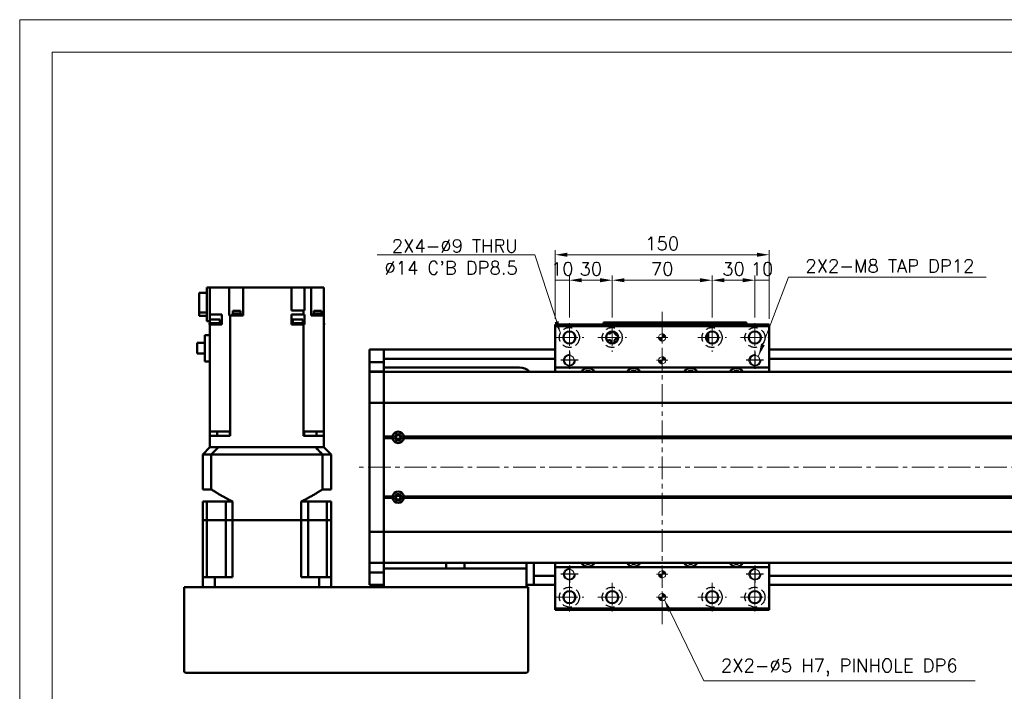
# Model space of a CAD drawing. Header units: millimetres. Extents: x 46891 to 50463, y 6223 to 9884.
# Tile 3 of 5: x 48547 to 49237, y 9413 to 9884. Entities that reach past the tile are written whole.
import ezdxf

# ---------------------------------------------------------------- set-up
doc = ezdxf.new("R2010")
doc.units = ezdxf.units.MM
doc.header["$LTSCALE"] = 0.5
doc.linetypes.add('CENTER', pattern=[50.8, 31.75, -6.35, 6.35, -6.35])
doc.linetypes.add('HIDDENX2', pattern=[19.05, 12.7, -6.35])
doc.layers.get('0').update_dxf_attribs({"lineweight": 20})
doc.layers.add('1', color=1, linetype='CENTER', lineweight=13)
doc.layers.add('외형선(ISO)', color=7, linetype='Continuous', lineweight=50)
for name, color, linetype in [('2', 2, 'HIDDENX2'), ('C', 1, 'CENTER'), ('DIM', 4, 'Continuous')]:
    doc.layers.add(name, color=color, linetype=linetype)
doc.styles.add('DSR TEXT', font='romans.shx', dxfattribs={"bigfont": 'whgtxt.shx'})
doc.styles.get("Standard").update_dxf_attribs({"font": 'romans.shx', "bigfont": 'whgtxt.shx'})
doc.dimstyles.new('DSR', dxfattribs={"dimscale": 2, "dimtxt": 3, "dimasz": 3, "dimexe": 0.5, "dimexo": 0.5, "dimgap": 0.5, "dimtad": 1, "dimdsep": 46, "dimtxsty": 'Standard', "dimcen": 2.5, "dimclrd": 4, "dimclre": 4, "dimclrt": 2, "dimadec": 0, "dimazin": 2, "dimtfac": 1, "dimtmove": 0, "dimatfit": 3, "dimfxl": 0, "dimlwd": -1, "dimlwe": -1, "dimarcsym": 0})

# ---------------------------------------------------------------- blocks, each defined once
blk = doc.blocks.new('A$C1C1952E1')
at = {"color": 1}
blk.add_lwpolyline([(0, 0), (420, 0), (420, 297), (0, 297)], close=True, dxfattribs=at)
at = {"color": 3}
blk.add_lwpolyline([(5, 5), (415, 5), (415, 292), (5, 292)], close=True, dxfattribs=at)
blk = doc.blocks.new('A$C33E56CC6')
h = blk.add_hatch()
h.set_pattern_fill('ANSI31', color=256, style=0)
h.set_pattern_definition([(45, (-7065.45672, -6508.5399), (-0.0883883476, 0.0883883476), [])])
h.paths.add_polyline_path([(4, 6.5, 0.414214), (1.5, 4), (4, 4)])
h.paths.add_polyline_path([(6.5, 4), (4, 4), (4, 1.5, 0.414214)])
blk.add_circle((4, 4), 2.5)
at = {"layer": '1'}
for p, q in [((4, 0), (4, 8)), ((0, 4), (8, 4))]:
    blk.add_line(p, q, dxfattribs=at)
blk = doc.blocks.new('tap8')
blk.add_circle((0, 0), 3.4)
at = {"layer": 'C', "color": 1, "linetype": 'CENTER'}
for p, q in [((-6.05, 0), (6.05, 0)), ((0, -6.05), (0, 6.05))]:
    blk.add_line(p, q, dxfattribs=at)
at = {"layer": 'DIM', "color": 3}
blk.add_arc((0, 0), 4, 263.84551, 189.43144, dxfattribs=at)
blk = doc.blocks.new('*D115')
at = {"color": 1, "linetype": 'ByBlock'}
for p, q in [((48921.92, 9674.41), (48921.92, 9704.88)), ((48931.92, 9675.41), (48931.92, 9704.88)), ((48931.92, 9701.58), (48921.92, 9701.58))]:
    blk.add_line(p, q, dxfattribs=at)
at = {"layer": 'Defpoints', "color": 0}
for p in [(48921.92, 9701.58), (48921.92, 9670.45), (48931.92, 9671.45)]:
    blk.add_point(p, dxfattribs=at)
at = {"color": 3, "insert": (48926.92, 9709.5), "char_height": 9.24, "attachment_point": 5, "style": 'DSR TEXT'}
blk.add_mtext('10', dxfattribs=at)
blk = doc.blocks.new('*D116')
at = {"color": 1, "linetype": 'ByBlock'}
for p, q in [((48931.92, 9675.41), (48931.92, 9704.88)), ((48961.92, 9675.41), (48961.92, 9704.88)), ((48940.5, 9701.58), (48953.34, 9701.58))]:
    blk.add_line(p, q, dxfattribs=at)
at = {"color": 1}
for points in [[(48940.5, 9703.01), (48940.5, 9700.15), (48931.92, 9701.58)], [(48953.34, 9703.01), (48953.34, 9700.15), (48961.92, 9701.58)]]:
    blk.add_solid(points, dxfattribs=at)
at = {"layer": 'Defpoints', "color": 0}
for p in [(48961.92, 9701.58), (48931.92, 9671.45), (48961.92, 9671.45)]:
    blk.add_point(p, dxfattribs=at)
at = {"color": 3, "insert": (48946.92, 9709.5), "char_height": 9.24, "attachment_point": 5, "style": 'DSR TEXT'}
blk.add_mtext('30', dxfattribs=at)
blk = doc.blocks.new('*D117')
at = {"color": 1, "linetype": 'ByBlock'}
for p, q in [((48961.92, 9675.41), (48961.92, 9704.88)), ((49031.92, 9675.41), (49031.92, 9704.88)), ((48970.5, 9701.58), (49023.34, 9701.58))]:
    blk.add_line(p, q, dxfattribs=at)
at = {"color": 1}
for points in [[(48970.5, 9703.01), (48970.5, 9700.15), (48961.92, 9701.58)], [(49023.34, 9703.01), (49023.34, 9700.15), (49031.92, 9701.58)]]:
    blk.add_solid(points, dxfattribs=at)
at = {"layer": 'Defpoints', "color": 0}
for p in [(49031.92, 9701.58), (48961.92, 9671.45), (49031.92, 9671.45)]:
    blk.add_point(p, dxfattribs=at)
at = {"color": 3, "insert": (48996.92, 9709.5), "char_height": 9.24, "attachment_point": 5, "style": 'DSR TEXT'}
blk.add_mtext('70', dxfattribs=at)
blk = doc.blocks.new('*D118')
at = {"color": 1, "linetype": 'ByBlock'}
for p, q in [((49031.92, 9675.41), (49031.92, 9704.88)), ((49061.92, 9675.41), (49061.92, 9704.88)), ((49040.5, 9701.58), (49053.34, 9701.58))]:
    blk.add_line(p, q, dxfattribs=at)
at = {"color": 1}
for points in [[(49040.5, 9703.01), (49040.5, 9700.15), (49031.92, 9701.58)], [(49053.34, 9703.01), (49053.34, 9700.15), (49061.92, 9701.58)]]:
    blk.add_solid(points, dxfattribs=at)
at = {"layer": 'Defpoints', "color": 0}
for p in [(49061.92, 9701.58), (49031.92, 9671.45), (49061.92, 9671.45)]:
    blk.add_point(p, dxfattribs=at)
at = {"color": 3, "insert": (49046.92, 9709.5), "char_height": 9.24, "attachment_point": 5, "style": 'DSR TEXT'}
blk.add_mtext('30', dxfattribs=at)
blk = doc.blocks.new('*D119')
at = {"color": 1, "linetype": 'ByBlock'}
for p, q in [((49061.92, 9675.41), (49061.92, 9704.88)), ((49071.92, 9674.41), (49071.92, 9704.88)), ((49061.92, 9701.58), (49071.92, 9701.58))]:
    blk.add_line(p, q, dxfattribs=at)
at = {"layer": 'Defpoints', "color": 0}
for p in [(49071.92, 9701.58), (49061.92, 9671.45), (49071.92, 9670.45)]:
    blk.add_point(p, dxfattribs=at)
at = {"color": 3, "insert": (49066.92, 9709.5), "char_height": 9.24, "attachment_point": 5, "style": 'DSR TEXT'}
blk.add_mtext('10', dxfattribs=at)
blk = doc.blocks.new('*D120')
at = {"color": 1, "linetype": 'ByBlock'}
for p, q in [((48921.92, 9674.41), (48921.92, 9722.74)), ((49071.92, 9674.41), (49071.92, 9722.74)), ((49063.34, 9719.44), (48930.5, 9719.44))]:
    blk.add_line(p, q, dxfattribs=at)
at = {"color": 1}
for points in [[(48930.5, 9720.87), (48930.5, 9718.01), (48921.92, 9719.44)], [(49063.34, 9720.87), (49063.34, 9718.01), (49071.92, 9719.44)]]:
    blk.add_solid(points, dxfattribs=at)
at = {"layer": 'Defpoints', "color": 0}
for p in [(48921.92, 9719.44), (48921.92, 9670.45), (49071.92, 9670.45)]:
    blk.add_point(p, dxfattribs=at)
at = {"color": 3, "insert": (48996.92, 9727.36), "char_height": 9.24, "attachment_point": 5, "style": 'DSR TEXT'}
blk.add_mtext('150', dxfattribs=at)

msp = doc.modelspace()

# ---------------------------------------------------------------- linework, layer by layer
at = {"layer": '1'}
for p, q in [((48996.91565, 9460.44976), (48996.91565, 9680.44976)), ((48931.91565, 9671.44976), (48931.91565, 9651.44976)), ((48961.91565, 9671.44976), (48961.91565, 9651.44976)), ((49031.91565, 9671.44976), (49031.91565, 9651.44976)), ((49061.91565, 9671.44976), (49061.91565, 9651.44976)), ((48921.91565, 9661.44976), (48941.91565, 9661.44976)), ((48951.91565, 9661.44976), (48971.91565, 9661.44976)), ((49021.91565, 9661.44976), (49041.91565, 9661.44976)), ((49051.91565, 9661.44976), (49071.91565, 9661.44976)), ((49771.91565, 9570.44976), (48781.91565, 9570.44976)), ((48931.91565, 9489.44976), (48931.91565, 9469.44976)), ((48961.91565, 9489.44976), (48961.91565, 9469.44976)), ((49031.91565, 9489.44976), (49031.91565, 9469.44976)), ((49061.91565, 9489.44976), (49061.91565, 9469.44976)), ((48921.91565, 9479.44976), (48941.91565, 9479.44976)), ((48951.91565, 9479.44976), (48971.91565, 9479.44976)), ((49021.91565, 9479.44976), (49041.91565, 9479.44976)), ((49051.91565, 9479.44976), (49071.91565, 9479.44976))]:
    msp.add_line(p, q, dxfattribs=at)
at = {"layer": '2'}
for centre in [(48931.91565, 9661.44976), (48961.91565, 9661.44976), (49031.91565, 9661.44976), (49061.91565, 9661.44976), (48931.91565, 9479.44976), (48961.91565, 9479.44976), (49031.91565, 9479.44976), (49061.91565, 9479.44976)]:
    msp.add_circle(centre, 7, dxfattribs=at)
at = {"layer": '외형선(ISO)'}
for p, q in [((48677.91565, 9696.44977), (48679.91565, 9696.44977)), ((48677.91565, 9672.94977), (48677.91565, 9696.44977)), ((48679.91565, 9696.44977), (48679.91565, 9677.44977)), ((48688.4718, 9696.44977), (48679.91565, 9696.44977)), ((48688.4718, 9696.44977), (48693.54854, 9696.44977)), ((48693.54854, 9676.94977), (48693.54854, 9696.44977)), ((48698.71565, 9696.44977), (48693.54854, 9696.44977)), ((48698.71565, 9696.44977), (48703.21565, 9696.44977)), ((48703.21565, 9676.94977), (48703.21565, 9696.44977)), ((48737.11565, 9696.44977), (48703.21565, 9696.44977)), ((48737.11565, 9696.44977), (48737.11565, 9680.44977)), ((48737.11565, 9696.44977), (48741.11565, 9696.44977)), ((48746.23759, 9696.44977), (48741.11565, 9696.44977)), ((48746.23759, 9680.44977), (48746.23759, 9696.44977)), ((48746.24832, 9696.44977), (48746.23759, 9696.44977)), ((48746.24832, 9696.44977), (48751.01565, 9696.44977)), ((48751.01565, 9676.94977), (48751.01565, 9696.44977)), ((48751.01565, 9696.44977), (48755.51565, 9696.44977)), ((48759.91565, 9696.44977), (48755.51565, 9696.44977)), ((48759.91565, 9676.94977), (48759.91565, 9696.44977)), ((48677.91565, 9692.75535), (48672.41565, 9692.75535)), ((48672.41565, 9678.8597), (48672.41565, 9692.75535)), ((48672.41565, 9676.54418), (48672.41565, 9678.8597)), ((48672.41565, 9678.8597), (48677.91565, 9678.8597)), ((48672.41565, 9676.54418), (48677.91565, 9676.54418)), ((48679.91565, 9677.44977), (48688.31565, 9677.44977)), ((48679.91565, 9672.94977), (48679.91565, 9677.44977)), ((48688.31565, 9672.44977), (48688.31565, 9677.44977)), ((48693.54854, 9676.94977), (48693.58298, 9676.94977)), ((48694.24946, 9676.94977), (48693.58298, 9676.94977)), ((48694.24946, 9595.44977), (48694.24946, 9676.94977)), ((48694.24946, 9676.94977), (48703.21565, 9676.94977)), ((48701.71708, 9677.44977), (48695.71708, 9677.44977)), ((48695.71708, 9677.44977), (48695.71708, 9676.94977)), ((48701.66708, 9678.14977), (48695.76708, 9678.14977)), ((48695.76708, 9678.14977), (48695.76708, 9677.44977)), ((48701.46708, 9680.14977), (48695.96708, 9680.14977)), ((48695.96708, 9680.14977), (48695.96708, 9678.14977)), ((48701.46708, 9680.14977), (48701.46708, 9678.14977)), ((48701.66708, 9678.14977), (48701.66708, 9677.44977)), ((48701.71708, 9677.44977), (48701.71708, 9676.94977)), ((48737.11565, 9680.44977), (48745.58184, 9680.44977)), ((48737.11565, 9677.44977), (48745.58184, 9677.44977)), ((48737.11565, 9672.44977), (48737.11565, 9677.44977)), ((48745.58184, 9677.44977), (48745.58184, 9680.44977)), ((48746.23759, 9680.44977), (48745.58184, 9680.44977)), ((48745.58184, 9677.44977), (48746.23759, 9677.44977)), ((48746.23759, 9672.44977), (48746.23759, 9677.44977)), ((48751.01565, 9676.94977), (48751.3595, 9676.94977)), ((48759.91565, 9676.94977), (48751.3595, 9676.94977)), ((48758.47659, 9677.44977), (48752.47659, 9677.44977)), ((48752.47659, 9677.44977), (48752.47659, 9676.94977)), ((48758.42659, 9678.14977), (48752.52659, 9678.14977)), ((48752.52659, 9678.14977), (48752.52659, 9677.44977)), ((48758.22659, 9680.14977), (48752.72659, 9680.14977)), ((48752.72659, 9680.14977), (48752.72659, 9678.14977)), ((48758.22659, 9680.14977), (48758.22659, 9678.14977)), ((48758.42659, 9678.14977), (48758.42659, 9677.44977)), ((48758.47659, 9677.44977), (48758.47659, 9676.94977)), ((48759.91565, 9595.44977), (48759.91565, 9676.94977)), ((48679.91565, 9672.94977), (48677.91565, 9672.94977)), ((48687.29575, 9671.44977), (48679.69575, 9671.44977)), ((48679.69575, 9670.44977), (48679.69575, 9671.44977)), ((48679.69575, 9670.44977), (48679.91565, 9670.44977)), ((48679.91565, 9672.94977), (48679.91565, 9672.44977)), ((48679.91565, 9672.44977), (48679.91565, 9671.44977)), ((48679.91565, 9672.44977), (48679.99575, 9672.44977)), ((48679.91565, 9670.44977), (48679.91565, 9595.44977)), ((48688.35471, 9670.44977), (48679.91565, 9670.44977)), ((48686.99575, 9674.04977), (48679.99575, 9674.04977)), ((48679.99575, 9671.44977), (48679.99575, 9674.04977)), ((48686.99575, 9671.44977), (48686.99575, 9674.04977)), ((48688.31565, 9672.44977), (48686.99575, 9672.44977)), ((48687.29575, 9670.44977), (48687.29575, 9671.44977)), ((48688.31565, 9672.44977), (48688.35471, 9672.44977)), ((48688.35471, 9672.44977), (48688.35471, 9670.44977)), ((48737.11422, 9672.44977), (48737.11565, 9672.44977)), ((48737.11422, 9672.44977), (48737.11422, 9670.44977)), ((48740.35234, 9670.44977), (48737.11422, 9670.44977)), ((48738.12627, 9672.44977), (48737.11565, 9672.44977)), ((48745.42627, 9671.44977), (48737.82627, 9671.44977)), ((48737.82627, 9670.44977), (48737.82627, 9671.44977)), ((48745.12627, 9674.04977), (48738.12627, 9674.04977)), ((48738.12627, 9671.44977), (48738.12627, 9674.04977)), ((48740.35234, 9670.44977), (48742.90019, 9670.44977)), ((48745.58184, 9670.44977), (48742.90019, 9670.44977)), ((48745.12627, 9671.44977), (48745.12627, 9674.04977)), ((48745.12627, 9672.44977), (48746.23759, 9672.44977)), ((48745.42627, 9670.44977), (48745.42627, 9671.44977)), ((48745.58184, 9670.44977), (48745.58184, 9595.44977)), ((48746.24028, 9670.44977), (48745.58184, 9670.44977)), ((48746.23759, 9672.44977), (48746.24028, 9672.44977)), ((48746.24028, 9672.44977), (48746.24028, 9670.44977)), ((48760.13555, 9671.44977), (48759.91565, 9671.44977)), ((48759.91565, 9670.44977), (48760.13555, 9670.44977)), ((48760.13555, 9670.44977), (48760.13555, 9671.44977)), ((48921.91565, 9670.44976), (48921.91565, 9669.44976)), ((48921.91565, 9670.44976), (49071.91565, 9670.44976)), ((48921.91565, 9669.44976), (48921.91565, 9640.44976)), ((49071.91565, 9669.44976), (48921.91565, 9669.44976)), ((48955.91565, 9671.94974), (48955.91565, 9671.94972)), ((48955.91565, 9671.94974), (49005.91565, 9671.94974)), ((48955.91565, 9670.44976), (48955.91565, 9671.94972)), ((48958.91565, 9671.94972), (49002.91565, 9671.94972)), ((49005.91565, 9671.94974), (49005.91565, 9671.94972)), ((49005.91565, 9671.94974), (49055.91565, 9671.94974)), ((49005.91565, 9670.44976), (49005.91565, 9671.94972)), ((49005.91565, 9671.94972), (49005.91565, 9670.44976)), ((49008.91565, 9671.94972), (49052.91565, 9671.94972)), ((49055.91565, 9671.94972), (49055.91565, 9670.44976)), ((49071.91565, 9669.44976), (49071.91565, 9670.44976)), ((49071.91565, 9640.44976), (49071.91565, 9669.44976)), ((48676.51565, 9644.54977), (48676.51565, 9663.09977)), ((48679.91565, 9663.09977), (48676.51565, 9663.09977)), ((49027.81565, 9660.33061), (49027.81565, 9662.56892)), ((49029.11565, 9664.64703), (49029.11565, 9659.14975)), ((48676.51565, 9657.77477), (48671.11565, 9657.77477)), ((48671.11565, 9650.32477), (48671.11565, 9657.77477)), ((49029.11565, 9659.14975), (49028.3418, 9659.14975)), ((49029.11565, 9659.14975), (49029.11565, 9658.2525)), ((48671.11565, 9650.32477), (48676.51565, 9650.32477)), ((48791.91565, 9649.94976), (48791.91565, 9652.94976)), ((48801.91565, 9652.94976), (48791.91565, 9652.94976)), ((48791.91565, 9649.94976), (48791.91565, 9647.01016)), ((48791.91565, 9647.01016), (48791.91565, 9644.21013)), ((48801.91565, 9649.94977), (48801.91565, 9652.94977)), ((48801.91565, 9652.94977), (48921.91565, 9652.94977)), ((48801.91565, 9652.94976), (48801.91565, 9649.94976)), ((48801.91565, 9649.94977), (48801.91565, 9647.44977)), ((48801.91565, 9647.01016), (48801.91565, 9649.94976)), ((48801.91565, 9644.21013), (48801.91565, 9647.01016)), ((49071.91565, 9652.94977), (49751.91565, 9652.94977)), ((48679.91565, 9644.54977), (48676.51565, 9644.54977)), ((48791.91565, 9644.21013), (48791.91565, 9637.51642)), ((48801.91565, 9644.21013), (48791.91565, 9644.21013)), ((48801.91565, 9646.44977), (48921.91565, 9646.44977)), ((48801.91565, 9637.51642), (48801.91565, 9644.21013)), ((48896.91565, 9640.44977), (48801.91565, 9640.44977)), ((48921.91565, 9640.44976), (48921.91565, 9637.44977)), ((49071.91565, 9640.44976), (48921.91565, 9640.44976)), ((49071.91565, 9646.44977), (49751.91565, 9646.44977)), ((49071.91565, 9637.44977), (49071.91565, 9640.44976)), ((48791.91565, 9637.51642), (48791.91565, 9637.44976)), ((48801.91565, 9637.51642), (48791.91565, 9637.51642)), ((48791.91565, 9634.75341), (48791.91565, 9637.44976)), ((48801.91565, 9637.44976), (48791.91565, 9637.44976)), ((48791.91565, 9616.14529), (48791.91565, 9634.75341)), ((48801.91565, 9637.44976), (48801.91565, 9637.51642)), ((48801.91565, 9634.75341), (48801.91565, 9637.44977)), ((49751.91565, 9637.44977), (48801.91565, 9637.44977)), ((48801.91565, 9637.44976), (48801.91565, 9634.75341)), ((48801.91565, 9634.75341), (48801.91565, 9616.14529)), ((48801.91565, 9616.14529), (48801.91565, 9634.75341)), ((48791.91565, 9616.14529), (48791.91565, 9615.67717)), ((48791.91565, 9613.67717), (48791.91565, 9615.67717)), ((48801.91565, 9615.67717), (48791.91565, 9615.67717)), ((48791.91565, 9613.67717), (48791.91565, 9527.22236)), ((48801.91565, 9615.67717), (48801.91565, 9616.14529)), ((48801.91565, 9616.14529), (48801.91565, 9615.67717)), ((48801.91565, 9615.67717), (48801.91565, 9613.67717)), ((48801.91565, 9613.67717), (48801.91565, 9615.67717)), ((49751.91565, 9615.67717), (48801.91565, 9615.67717)), ((48801.91565, 9527.22236), (48801.91565, 9613.67717)), ((48801.91565, 9613.67717), (48801.91565, 9591.94977)), ((48679.91565, 9592.44977), (48679.91565, 9595.44977)), ((48679.91565, 9595.44977), (48688.4718, 9595.44977)), ((48686.91565, 9592.44977), (48679.91565, 9592.44977)), ((48679.91565, 9592.44977), (48679.91565, 9584.44977)), ((48685.05137, 9595.44977), (48685.05137, 9592.44977)), ((48694.25808, 9592.44977), (48686.91565, 9592.44977)), ((48693.58298, 9595.44977), (48688.4718, 9595.44977)), ((48693.58298, 9595.44977), (48694.24946, 9595.44977)), ((48693.83877, 9592.44977), (48693.83877, 9595.44977)), ((48694.24946, 9595.44977), (48694.25808, 9595.44977)), ((48694.25808, 9592.44977), (48694.25808, 9595.44977)), ((48745.57322, 9595.44977), (48745.58184, 9595.44977)), ((48745.57322, 9592.44977), (48745.57322, 9595.44977)), ((48752.91565, 9592.44977), (48745.57322, 9592.44977)), ((48745.58184, 9595.44977), (48746.24832, 9595.44977)), ((48745.99253, 9592.44977), (48745.99253, 9595.44977)), ((48751.3595, 9595.44977), (48746.24832, 9595.44977)), ((48751.3595, 9595.44977), (48759.91565, 9595.44977)), ((48759.91565, 9592.44977), (48752.91565, 9592.44977)), ((48754.77993, 9592.44977), (48754.77993, 9595.44977)), ((48759.91565, 9592.44977), (48759.91565, 9595.44977)), ((48759.91565, 9584.44977), (48759.91565, 9592.44977)), ((48807.94702, 9591.94977), (48801.91565, 9591.94977)), ((48808.41565, 9591.44977), (48801.91565, 9591.44977)), ((49738.41565, 9591.44977), (48815.41565, 9591.44977)), ((49737.94702, 9591.94977), (48815.88428, 9591.94977)), ((48807.94702, 9590.94977), (48801.91565, 9590.94977)), ((48801.91565, 9590.94977), (48801.91565, 9549.94977)), ((48810.63986, 9590.44977), (48813.19144, 9590.44977)), ((49737.94702, 9590.94977), (48815.88428, 9590.94977)), ((48679.91565, 9584.44977), (48674.91565, 9579.44977)), ((48680.91305, 9579.44977), (48674.91565, 9579.44977)), ((48674.91565, 9554.99977), (48674.91565, 9579.44977)), ((48679.91565, 9584.44977), (48680.00374, 9584.44977)), ((48680.00374, 9584.44977), (48685.80862, 9584.44977)), ((48680.91305, 9554.99977), (48680.91305, 9579.44977)), ((48758.91825, 9579.44977), (48680.91305, 9579.44977)), ((48685.80862, 9584.44977), (48685.91197, 9584.44977)), ((48685.91197, 9584.44977), (48753.91933, 9584.44977)), ((48686.91565, 9584.44977), (48752.91565, 9584.44977)), ((48754.02268, 9584.44977), (48753.91933, 9584.44977)), ((48754.02268, 9584.44977), (48759.82756, 9584.44977)), ((48764.91565, 9579.44977), (48758.91825, 9579.44977)), ((48758.91825, 9554.99977), (48758.91825, 9579.44977)), ((48759.91565, 9584.44977), (48759.82756, 9584.44977)), ((48764.91565, 9579.44977), (48759.91565, 9584.44977)), ((48764.91565, 9554.99977), (48764.91565, 9579.44977)), ((48674.91565, 9554.99977), (48680.91305, 9554.99977)), ((48758.91825, 9554.99977), (48764.91565, 9554.99977)), ((48810.63986, 9550.44977), (48813.19144, 9550.44977)), ((48674.91565, 9546.44977), (48677.86343, 9546.44977)), ((48674.91565, 9533.44977), (48674.91565, 9546.44977)), ((48691.06065, 9546.44977), (48677.86343, 9546.44977)), ((48677.86343, 9533.44977), (48677.86343, 9546.44977)), ((48691.06065, 9546.44977), (48695.91565, 9546.44977)), ((48691.06065, 9533.44977), (48691.06065, 9546.44977)), ((48695.91565, 9533.44977), (48695.91565, 9546.44977)), ((48743.91565, 9546.44977), (48748.77065, 9546.44977)), ((48743.91565, 9533.44977), (48743.91565, 9546.44977)), ((48748.77065, 9546.44977), (48761.96787, 9546.44977)), ((48748.77065, 9533.44977), (48748.77065, 9546.44977)), ((48761.96787, 9546.44977), (48764.91565, 9546.44977)), ((48761.96787, 9533.44977), (48761.96787, 9546.44977)), ((48764.91565, 9533.44977), (48764.91565, 9546.44977)), ((48807.94702, 9549.94977), (48801.91565, 9549.94977)), ((48808.41565, 9549.44977), (48801.91565, 9549.44977)), ((48807.94702, 9548.94977), (48801.91565, 9548.94977)), ((48801.91565, 9548.94977), (48801.91565, 9527.22236)), ((49738.41565, 9549.44977), (48815.41565, 9549.44977)), ((49737.94702, 9549.94977), (48815.88428, 9549.94977)), ((49737.94702, 9548.94977), (48815.88428, 9548.94977)), ((48674.91565, 9533.44977), (48674.91565, 9493.44977)), ((48677.86343, 9533.44977), (48674.91565, 9533.44977)), ((48674.91565, 9533.44977), (48677.86343, 9533.44977)), ((48677.86343, 9493.44977), (48677.86343, 9533.44977)), ((48684.56065, 9533.44977), (48677.86343, 9533.44977)), ((48684.56065, 9533.44977), (48677.86343, 9533.44977)), ((48691.06065, 9533.44977), (48684.56065, 9533.44977)), ((48691.06065, 9533.44977), (48684.56065, 9533.44977)), ((48695.91565, 9533.44977), (48691.06065, 9533.44977)), ((48691.06065, 9493.44977), (48691.06065, 9533.44977)), ((48691.06065, 9533.44977), (48695.91565, 9533.44977)), ((48743.91565, 9533.44977), (48695.91565, 9533.44977)), ((48695.91565, 9533.44977), (48695.91565, 9493.44977)), ((48743.91565, 9533.44977), (48695.91565, 9533.44977)), ((48748.77065, 9533.44977), (48743.91565, 9533.44977)), ((48743.91565, 9533.44977), (48743.91565, 9493.44977)), ((48743.91565, 9533.44977), (48748.77065, 9533.44977)), ((48755.27065, 9533.44977), (48748.77065, 9533.44977)), ((48748.77065, 9493.44977), (48748.77065, 9533.44977)), ((48755.27065, 9533.44977), (48748.77065, 9533.44977)), ((48761.96787, 9533.44977), (48755.27065, 9533.44977)), ((48761.96787, 9533.44977), (48755.27065, 9533.44977)), ((48764.91565, 9533.44977), (48761.96787, 9533.44977)), ((48761.96787, 9493.44977), (48761.96787, 9533.44977)), ((48761.96787, 9533.44977), (48764.91565, 9533.44977)), ((48764.91565, 9533.44977), (48764.91565, 9493.44977)), ((48791.91565, 9525.22236), (48791.91565, 9527.22236)), ((48791.91565, 9525.22236), (48791.91565, 9524.75424)), ((48801.91565, 9525.22236), (48791.91565, 9525.22236)), ((48791.91565, 9506.14612), (48791.91565, 9524.75424)), ((48801.91565, 9527.22236), (48801.91565, 9525.22236)), ((48801.91565, 9525.22236), (48801.91565, 9527.22236)), ((48801.91565, 9524.75424), (48801.91565, 9525.22236)), ((48801.91565, 9525.22236), (48801.91565, 9524.75424)), ((49751.91565, 9525.22236), (48801.91565, 9525.22236)), ((48801.91565, 9524.75424), (48801.91565, 9506.14612)), ((48801.91565, 9506.14612), (48801.91565, 9524.75424)), ((48791.91565, 9503.44976), (48791.91565, 9506.14612)), ((48791.91565, 9503.44976), (48791.91565, 9503.38311)), ((48801.91565, 9503.44976), (48791.91565, 9503.44976)), ((48791.91565, 9503.38311), (48791.91565, 9496.6894)), ((48801.91565, 9503.38311), (48791.91565, 9503.38311)), ((48801.91565, 9506.14612), (48801.91565, 9503.44976)), ((48801.91565, 9503.44977), (48801.91565, 9506.14612)), ((49751.91565, 9503.44977), (48801.91565, 9503.44977)), ((48801.91565, 9503.38311), (48801.91565, 9503.44976)), ((48801.91565, 9502.47063), (48801.91565, 9503.38311)), ((48801.91565, 9502.47063), (48801.91565, 9499.44977)), ((48845.51253, 9499.44977), (48845.51253, 9503.44977)), ((48858.31877, 9503.44977), (48858.31877, 9499.44977)), ((48901.91565, 9499.44977), (48901.91565, 9503.44977)), ((48906.91565, 9498.44977), (48906.91565, 9503.44977)), ((48921.91565, 9503.44977), (48921.91565, 9500.44976)), ((49071.91565, 9500.44976), (49071.91565, 9503.44977)), ((48791.91565, 9496.6894), (48791.91565, 9493.88937)), ((48801.91565, 9496.6894), (48791.91565, 9496.6894)), ((48801.91565, 9499.44977), (48901.91565, 9499.44977)), ((48801.91565, 9486.44977), (48801.91565, 9499.44977)), ((48901.91565, 9499.44977), (48901.91565, 9486.44977)), ((48906.91565, 9494.44977), (48906.91565, 9498.44977)), ((48921.91565, 9500.44976), (48921.91565, 9471.44976)), ((48921.91565, 9500.44976), (49071.91565, 9500.44976)), ((49071.91565, 9471.44976), (49071.91565, 9500.44976)), ((48674.91565, 9493.44977), (48683.3233, 9493.44977)), ((48674.91565, 9486.44977), (48674.91565, 9493.44977)), ((48695.91565, 9493.44977), (48683.3233, 9493.44977)), ((48683.3233, 9486.44977), (48683.3233, 9493.44977)), ((48756.508, 9493.44977), (48743.91565, 9493.44977)), ((48756.508, 9493.44977), (48764.91565, 9493.44977)), ((48756.508, 9486.44977), (48756.508, 9493.44977)), ((48764.91565, 9486.44977), (48764.91565, 9493.44977)), ((48791.91565, 9493.88937), (48791.91565, 9490.94976)), ((48791.91565, 9487.94976), (48791.91565, 9490.94976)), ((48801.91565, 9487.94976), (48791.91565, 9487.94976)), ((48901.91565, 9487.94977), (48906.91565, 9487.94977)), ((48906.91565, 9494.44977), (48906.91565, 9493.44977)), ((48906.91565, 9494.44977), (48921.91565, 9494.44977)), ((48906.91565, 9490.94977), (48906.91565, 9493.44977)), ((48906.91565, 9490.94977), (48906.91565, 9487.94977)), ((48906.91565, 9487.94977), (48921.91565, 9487.94977)), ((49071.91565, 9494.44977), (49751.91565, 9494.44977)), ((49071.91565, 9487.94977), (49751.91565, 9487.94977)), ((48661.91565, 9427.44977), (48661.91565, 9486.44977)), ((48662.91565, 9486.44977), (48661.91565, 9486.44977)), ((48901.91565, 9486.44977), (48662.91565, 9486.44977)), ((48902.91565, 9486.44977), (48901.91565, 9486.44977)), ((48902.91565, 9486.44977), (48902.91565, 9427.44977)), ((48921.91565, 9471.44976), (48921.91565, 9470.44976)), ((48921.91565, 9471.44976), (49071.91565, 9471.44976)), ((48921.91565, 9470.44976), (49071.91565, 9470.44976)), ((49071.91565, 9470.44976), (49071.91565, 9471.44976)), ((48901.91565, 9426.44977), (48662.91565, 9426.44977))]:
    msp.add_line(p, q, dxfattribs=at)
for centre, radius in [((48931.91565, 9661.44976), 4.25), ((48961.91565, 9661.44976), 4.25), ((49031.91565, 9661.44976), 4.25), ((49061.91565, 9661.44976), 4.25), ((48811.91565, 9591.44977), 2.25), ((48811.91565, 9591.44976), 1.621), ((48811.91565, 9549.44977), 2.25), ((48811.91565, 9549.44976), 1.621), ((48931.91565, 9479.44976), 4.25), ((48961.91565, 9479.44976), 4.25), ((49031.91565, 9479.44976), 4.25), ((49061.91565, 9479.44976), 4.25)]:
    msp.add_circle(centre, radius, dxfattribs=at)
for centre, radius, start, end in [((48959.91565, 9665.44976), 1.2295, 224.8440709, 8.28607564), ((48965.91565, 9658.44976), 2.5, 84.96680796, 201.29332605), ((48965.91565, 9665.44976), 2.5, 180.53960904, 269.46033572), ((48959.91565, 9658.44976), 1.2295, 302.70087811, 169.91905481), ((48896.91565, 9630.44977), 10, 44.42700414, 90), ((48944.91565, 9635.44976), 4.75, 24.90106926, 155.09893074), ((48976.91565, 9635.44976), 4.75, 24.90106926, 155.09893074), ((49016.91565, 9635.44976), 4.75, 24.90106926, 155.09893074), ((49048.91565, 9635.44976), 4.75, 24.90106926, 155.09893074), ((48944.91565, 9635.44976), 2.75, 46.65825749, 133.34174251), ((48976.91565, 9635.44976), 2.75, 46.65825749, 133.34174251), ((49016.91565, 9635.44976), 2.75, 46.65825749, 133.34174251), ((49048.91565, 9635.44976), 2.75, 46.65825749, 133.34174251), ((48811.91565, 9591.44977), 4, 7.18075589, 172.81924411), ((48811.91565, 9591.44977), 4, 187.18075578, 352.81924422), ((48811.91565, 9549.44977), 4, 7.18075578, 172.81924422), ((48811.91565, 9549.44977), 4, 187.18075578, 352.81924422), ((48944.91565, 9505.44976), 4.75, 204.90105547, 335.09894453), ((48944.91565, 9505.44976), 2.75, 226.65822603, 313.34177397), ((48976.91565, 9505.44976), 4.75, 204.90105547, 335.09894453), ((48976.91565, 9505.44976), 2.75, 226.65822603, 313.34177397), ((49016.91565, 9505.44976), 4.75, 204.90105547, 335.09894453), ((49016.91565, 9505.44976), 2.75, 226.65822603, 313.34177397), ((49048.91565, 9505.44976), 4.75, 204.90105547, 335.09894453), ((49048.91565, 9505.44976), 2.75, 226.65822603, 313.34177397), ((48662.91565, 9427.44977), 1, 180, 270), ((48901.91565, 9427.44977), 1, 270, 0)]:
    msp.add_arc(centre, radius, start, end, dxfattribs=at)
at = {"layer": '외형선(ISO)', "extrusion": (0, 0, -1)}
for centre, major_axis, start_param, end_param in [((48958.91565, 9671.94972), (-3, 0), 4.71224625, 6.28289987), ((49002.91565, 9671.94972), (3, 0), 6.283042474, 7.853981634), ((49008.91565, 9671.94972), (-3, 0), 4.712388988, 6.283185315), ((49052.91565, 9671.94972), (3, 0), 0, 1.570796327)]:
    msp.add_ellipse(centre, major_axis=major_axis, ratio=0.00001, start_param=start_param, end_param=end_param, dxfattribs=at)
at = {"layer": '외형선(ISO)'}
for points, degree in [([(48807.94702, 9591.94977), (48808.18134, 9591.68408), (48808.41565, 9591.44977)], 2), ([(48808.41565, 9591.44977), (48808.18134, 9591.21545), (48807.94702, 9590.94977)], 2), ([(48815.41565, 9591.44977), (48815.64996, 9591.68408), (48815.88428, 9591.94977)], 2), ([(48815.88428, 9590.94977), (48815.64996, 9591.21545), (48815.41565, 9591.44977)], 2), ([(48680.91305, 9579.44977), (48681.48174, 9580.01899), (48682.61026, 9581.14834), (48684.27665, 9582.81513), (48685.36981, 9583.90794), (48685.91197, 9584.44977)], 3), ([(48753.91933, 9584.44977), (48754.46177, 9583.90767), (48755.55529, 9582.81449), (48757.22169, 9581.14769), (48758.34984, 9580.01871), (48758.91825, 9579.44977)], 3), ([(48807.94702, 9549.94977), (48808.18134, 9549.68408), (48808.41565, 9549.44977)], 2), ([(48808.41565, 9549.44977), (48808.18134, 9549.21545), (48807.94702, 9548.94977)], 2), ([(48815.41565, 9549.44977), (48815.64996, 9549.68408), (48815.88428, 9549.94977)], 2), ([(48815.88428, 9548.94977), (48815.64996, 9549.21545), (48815.41565, 9549.44977)], 2)]:
    msp.add_open_spline(points, degree=degree, dxfattribs=at)
for points, weights in [([(48695.91565, 9546.44977), (48688.99451, 9549.70677), (48680.91305, 9554.99977)], [1.35416666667, 1.30973118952, 1.24342419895]), ([(48758.91825, 9554.99977), (48750.83679, 9549.70677), (48743.91565, 9546.44977)], [1.24342419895, 1.30973118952, 1.35416666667])]:
    msp.add_rational_spline(points, weights, degree=2, dxfattribs=at)

# ---------------------------------------------------------------- block references
at = {"xscale": 4.563000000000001, "yscale": 4.563000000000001, "zscale": 4.563000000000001}
msp.add_blockref('A$C1C1952E1', (48546.67132, 8528.99552), dxfattribs=at)
at = {"xscale": -1}
for name, p, rotation in [('A$C33E56CC6', (48992.91565, 9665.44976), 180), ('tap8', (48931.91565, 9645.44976), 90), ('A$C33E56CC6', (48992.91565, 9649.44976), 180), ('tap8', (49061.91565, 9645.44976), 90), ('tap8', (48931.91565, 9495.44976), 90), ('A$C33E56CC6', (48992.91565, 9499.44976), 180), ('tap8', (49061.91565, 9495.44976), 90), ('A$C33E56CC6', (48992.91565, 9483.44976), 180)]:
    msp.add_blockref(name, p, dxfattribs=dict(at, rotation=rotation))

# ---------------------------------------------------------------- texts
at = {"color": 3, "char_height": 9.24, "style": 'DSR TEXT'}
for s, insert, attachment_point in [("2X4-%%C9 THRU\\P%%C14 C'B DP8.5", (48895.7169, 9705.58758), 9), ('2X2-M8 TAP DP12', (49097.27766, 9706.96122), 7), ('2X2-%%C5 H7, PINHOLE DP6', (49038.1051, 9424.12635), 7)]:
    msp.add_mtext(s, dxfattribs=dict(at, insert=insert, attachment_point=attachment_point))

# ---------------------------------------------------------------- dimensions: what is measured, and where the dimension line sits
for base, p1, p2, picture, middle in [((48921.91565, 9719.43703), (49071.91565, 9670.44976), (48921.91565, 9670.44976), '*D120', (48996.91565, 9727.35703)), ((48921.91565, 9701.57681), (48931.91565, 9671.44976), (48921.91565, 9670.44976), '*D115', (48926.91565, 9709.49681)), ((48961.91565, 9701.57681), (48931.91565, 9671.44976), (48961.91565, 9671.44976), '*D116', (48946.91565, 9709.49681)), ((49031.91565, 9701.57681), (48961.91565, 9671.44976), (49031.91565, 9671.44976), '*D117', (48996.91565, 9709.49681)), ((49061.91565, 9701.57681), (49031.91565, 9671.44976), (49061.91565, 9671.44976), '*D118', (49046.91565, 9709.49681)), ((49071.91565, 9701.57681), (49061.91565, 9671.44976), (49071.91565, 9670.44976), '*D119', (49066.91565, 9709.49681))]:
    dim = msp.add_linear_dim(base=base, p1=p1, p2=p2, dimstyle='DSR', override={"dimscale": 3.3, "dimtxt": 2.8, "dimasz": 2.600136, "dimexe": 1, "dimexo": 1.2, "dimgap": 1, "dimdec": 4, "dimtxsty": 'DSR TEXT', "dimclrd": 1, "dimclre": 1, "dimclrt": 3, "dimtdec": 4, "dimtix": 1})
    dim.commit()
    dim.dimension.update_dxf_attribs({"geometry": picture, "text_midpoint": middle})

# ---------------------------------------------------------------- leaders
at = {"annotation_type": 0, "has_hookline": 1}
for points, hookline_direction, text_width in [([(48925.55771, 9664.37835), (48907.59735, 9719.37639), (48899.0169, 9719.37639)], 1, 98.615), ([(49064.49494, 9648.50709), (49085.39721, 9703.66122), (49093.97766, 9703.66122)], 0, 126.775), ([(48998.48009, 9477.49976), (49026.22465, 9420.82635), (49034.8051, 9420.82635)], 0, 178.0625)]:
    msp.add_leader(points, dimstyle='DSR', override={"dimscale": 3.3, "dimtxt": 2.8, "dimasz": 2.600136, "dimexe": 1, "dimexo": 1.2, "dimgap": 1, "dimdec": 4, "dimtxsty": 'DSR TEXT', "dimclrd": 1, "dimclre": 1, "dimclrt": 3, "dimtdec": 4, "dimtix": 1}, dxfattribs=dict(at, hookline_direction=hookline_direction, text_width=text_width))

doc.saveas('drawing.dxf')
